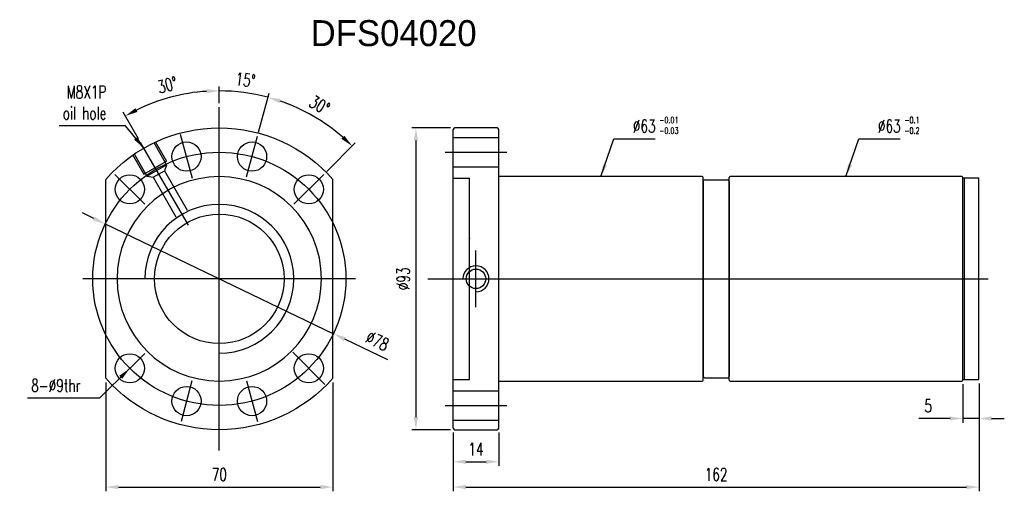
# Model space of a CAD drawing. Header units: inches. Extents: x 37 to 2454, y -1373 to 511.
import ezdxf

# ---------------------------------------------------------------- set-up
doc = ezdxf.new("R2010")
doc.units = ezdxf.units.IN
doc.header["$LTSCALE"] = 0.5
doc.header["$MEASUREMENT"] = 0
doc.layers.add('DIM', color=4, linetype='Continuous')
doc.styles.add('DIM-7', font='SIMPLEX.shx', dxfattribs={"width": 0.7, "bigfont": 'chineset.shx'})
doc.dimstyles.new('CNS', dxfattribs={"dimscale": 1.3, "dimtxt": 3, "dimasz": 3, "dimexe": 1, "dimexo": 1, "dimgap": 1.5, "dimtad": 1, "dimdsep": 46, "dimtxsty": 'DIM-7', "dimcen": 0.09, "dimclrd": 4, "dimclre": 4, "dimclrt": 4, "dimadec": 0, "dimazin": 2, "dimtm": 1e-09, "dimtfac": 1, "dimtmove": 0, "dimatfit": 3, "dimfxl": 1, "dimtvp": 0.971429, "dimtolj": 1, "dimarcsym": 0})

# ---------------------------------------------------------------- blocks, each defined once
blk = doc.blocks.new('salomechen')
at = {"layer": 'DIM', "color": 4, "insert": (137.9, 152.31), "char_height": 3, "attachment_point": 1, "style": 'DIM-7'}
blk.add_mtext('\\A1;', dxfattribs=at)
blk = doc.blocks.new('*D3')
at = {"layer": 'DEFPOINTS', "color": 0, "transparency": 16777216}
for p in [(170.9, 110.62), (184.9, 110.62), (184.9, 100.26)]:
    blk.add_point(p, dxfattribs=at)
at = {"layer": 'DIM', "color": 7, "lineweight": -2, "transparency": 16777216}
for p, q in [((170.9, 109.32), (170.9, 98.96)), ((184.9, 109.32), (184.9, 98.96)), ((174.8, 100.26), (181, 100.26))]:
    blk.add_line(p, q, dxfattribs=at)
at = {"layer": 'DIM', "color": 7, "transparency": 16777216}
for points in [[(174.8, 100.91), (174.8, 99.61), (170.9, 100.26)], [(181, 100.91), (181, 99.61), (184.9, 100.26)]]:
    blk.add_solid(points, dxfattribs=at)
at = {"layer": 'DIM', "color": 7, "transparency": 16777216, "insert": (177.9, 104.16), "char_height": 3.9, "attachment_point": 5, "style": 'DIM-7'}
blk.add_mtext('\\A1;14', dxfattribs=at)
blk = doc.blocks.new('*D4')
at = {"layer": 'DEFPOINTS', "color": 0, "transparency": 16777216}
for p in [(332.9, 125.62), (170.9, 110.62), (332.9, 92.45)]:
    blk.add_point(p, dxfattribs=at)
at = {"layer": 'DIM', "color": 7, "lineweight": -2, "transparency": 16777216}
for p, q in [((332.9, 124.32), (332.9, 91.15)), ((170.9, 109.32), (170.9, 91.15)), ((174.8, 92.45), (329, 92.45))]:
    blk.add_line(p, q, dxfattribs=at)
at = {"layer": 'DIM', "color": 7, "transparency": 16777216}
for points in [[(174.8, 93.1), (174.8, 91.8), (170.9, 92.45)], [(329, 93.1), (329, 91.8), (332.9, 92.45)]]:
    blk.add_solid(points, dxfattribs=at)
at = {"layer": 'DIM', "color": 7, "transparency": 16777216, "insert": (251.9, 96.35), "char_height": 3.9, "attachment_point": 5, "style": 'DIM-7'}
blk.add_mtext('\\A1;162', dxfattribs=at)
blk = doc.blocks.new('*D5')
at = {"layer": 'DEFPOINTS', "color": 0, "transparency": 16777216}
for p in [(327.9, 125.42), (332.9, 125.62), (327.9, 113.58)]:
    blk.add_point(p, dxfattribs=at)
at = {"layer": 'DIM', "color": 7, "lineweight": -2, "transparency": 16777216}
for p, q in [((327.9, 124.12), (327.9, 112.28)), ((332.9, 124.32), (332.9, 112.28)), ((324, 113.58), (314.38, 113.58)), ((332.9, 113.58), (327.9, 113.58)), ((336.8, 113.58), (340.7, 113.58))]:
    blk.add_line(p, q, dxfattribs=at)
at = {"layer": 'DIM', "color": 7, "transparency": 16777216}
for points in [[(324, 114.23), (324, 112.93), (327.9, 113.58)], [(336.8, 114.23), (336.8, 112.93), (332.9, 113.58)]]:
    blk.add_solid(points, dxfattribs=at)
at = {"layer": 'DIM', "color": 7, "transparency": 16777216, "insert": (317.24, 117.48), "char_height": 3.9, "attachment_point": 5, "style": 'DIM-7'}
blk.add_mtext('\\A1;5', dxfattribs=at)
blk = doc.blocks.new('*D6')
at = {"layer": 'DEFPOINTS', "color": 0, "transparency": 16777216}
for p in [(171.4, 203.12), (159.41, 110.12), (171.4, 110.12)]:
    blk.add_point(p, dxfattribs=at)
at = {"layer": 'DIM', "color": 7, "lineweight": -2, "transparency": 16777216}
for p, q in [((170.1, 203.12), (158.11, 203.12)), ((159.41, 199.22), (159.41, 114.02)), ((170.1, 110.12), (158.11, 110.12))]:
    blk.add_line(p, q, dxfattribs=at)
at = {"layer": 'DIM', "color": 7, "transparency": 16777216}
for points in [[(158.76, 199.22), (160.06, 199.22), (159.41, 203.12)], [(158.76, 114.02), (160.06, 114.02), (159.41, 110.12)]]:
    blk.add_solid(points, dxfattribs=at)
at = {"layer": 'DIM', "color": 7, "transparency": 16777216, "insert": (155.51, 156.62), "char_height": 3.9, "attachment_point": 5, "rotation": 90, "style": 'DIM-7'}
blk.add_mtext('\\A1;%%C93', dxfattribs=at)
blk = doc.blocks.new('*D7')
at = {"layer": 'DEFPOINTS', "color": 0, "transparency": 16777216}
for p in [(63.81, 126), (133.81, 126), (133.81, 92.45)]:
    blk.add_point(p, dxfattribs=at)
at = {"layer": 'DIM', "color": 7, "lineweight": -2, "transparency": 16777216}
for p, q in [((63.81, 124.7), (63.81, 91.15)), ((133.81, 124.7), (133.81, 91.15)), ((67.71, 92.45), (129.91, 92.45))]:
    blk.add_line(p, q, dxfattribs=at)
at = {"layer": 'DIM', "color": 7, "transparency": 16777216}
for points in [[(67.71, 93.1), (67.71, 91.8), (63.81, 92.45)], [(129.91, 93.1), (129.91, 91.8), (133.81, 92.45)]]:
    blk.add_solid(points, dxfattribs=at)
at = {"layer": 'DIM', "color": 7, "transparency": 16777216, "insert": (98.81, 96.35), "char_height": 3.9, "attachment_point": 5, "style": 'DIM-7'}
blk.add_mtext('\\A1;70', dxfattribs=at)
blk = doc.blocks.new('*D8')
at = {"layer": 'DEFPOINTS', "color": 0, "transparency": 16777216}
for p in [(88.75, 213.67), (98.81, 209.47), (74.56, 198.62), (89.29, 173.12), (98.81, 103.77)]:
    blk.add_point(p, dxfattribs=at)
at = {"layer": 'DIM', "color": 7, "lineweight": -2, "transparency": 16777216}
for p, q in [((98.81, 210.77), (98.81, 215.85)), ((73.91, 199.75), (69.2, 207.92))]:
    blk.add_line(p, q, dxfattribs=at)
blk.add_arc((98.81, 156.62), 57.93, 93.8579, 116.1421, dxfattribs=at)
at = {"layer": 'DIM', "color": 7, "transparency": 16777216}
for points in [[(94.9, 215.07), (94.94, 213.77), (98.81, 214.55)], [(73.6, 208.05), (72.98, 209.2), (69.85, 206.79)]]:
    blk.add_solid(points, dxfattribs=at)
at = {"layer": 'DIM', "color": 7, "transparency": 16777216, "insert": (82.81, 216.34), "char_height": 3.9, "attachment_point": 5, "rotation": 15, "style": 'DIM-7'}
blk.add_mtext('\\A1;30°', dxfattribs=at)
blk = doc.blocks.new('*D9')
at = {"layer": 'DEFPOINTS', "color": 0, "transparency": 16777216}
for p in [(108.87, 213.64), (98.81, 209.47), (110.59, 200.57), (107.23, 188.01), (98.81, 103.77)]:
    blk.add_point(p, dxfattribs=at)
at = {"layer": 'DIM', "color": 7, "lineweight": -2, "transparency": 16777216}
for p, q in [((98.81, 210.77), (98.81, 215.82)), ((110.93, 201.82), (114.14, 213.8))]:
    blk.add_line(p, q, dxfattribs=at)
for start, end in [(93.86, 97.72), (75, 90), (67.28, 71.14)]:
    blk.add_arc((98.81, 156.62), 57.9, start, end, dxfattribs=at)
at = {"layer": 'DIM', "color": 7, "transparency": 16777216}
for points in [[(94.9, 215.04), (94.94, 213.74), (98.81, 214.52)], [(117.34, 210.79), (117.72, 212.03), (113.8, 212.55)]]:
    blk.add_solid(points, dxfattribs=at)
at = {"layer": 'DIM', "color": 7, "transparency": 16777216, "insert": (106.88, 217.89), "char_height": 3.9, "attachment_point": 5, "rotation": 352.5, "style": 'DIM-7'}
blk.add_mtext('\\A1;15°', dxfattribs=at)
blk = doc.blocks.new('*D10')
at = {"layer": 'DEFPOINTS', "color": 0, "transparency": 16777216}
for p in [(132.02, 204.05), (110.59, 200.57), (130.99, 188.79), (107.23, 188.01), (121.8, 179.6)]:
    blk.add_point(p, dxfattribs=at)
at = {"layer": 'DIM', "color": 7, "lineweight": -2, "transparency": 16777216}
for p, q in [((110.93, 201.82), (114.14, 213.8)), ((131.91, 189.71), (140.67, 198.48))]:
    blk.add_line(p, q, dxfattribs=at)
blk.add_arc((98.81, 156.62), 57.9, 48.8602, 71.1398, dxfattribs=at)
at = {"layer": 'DIM', "color": 7, "transparency": 16777216}
for points in [[(117.34, 210.79), (117.72, 212.03), (113.8, 212.54)], [(137.35, 200.7), (136.46, 199.75), (139.75, 197.56)]]:
    blk.add_solid(points, dxfattribs=at)
at = {"layer": 'DIM', "color": 7, "transparency": 16777216, "insert": (129.71, 210.14), "char_height": 3.9, "attachment_point": 5, "rotation": 330, "style": 'DIM-7'}
blk.add_mtext('\\A1;30°', dxfattribs=at)
blk = doc.blocks.new('*D11')
at = {"layer": 'DEFPOINTS', "color": 0, "transparency": 16777216}
for p in [(63.67, 173.53), (133.96, 139.71)]:
    blk.add_point(p, dxfattribs=at)
at = {"layer": 'DIM', "color": 7, "lineweight": -2, "transparency": 16777216}
for p, q in [((60.16, 175.22), (56.64, 176.91)), ((63.67, 173.53), (133.96, 139.71)), ((150.71, 131.65), (137.47, 138.02))]:
    blk.add_line(p, q, dxfattribs=at)
at = {"layer": 'DIM', "color": 7, "transparency": 16777216}
for points in [[(60.44, 175.8), (59.87, 174.63), (63.67, 173.53)], [(137.76, 138.61), (137.19, 137.43), (133.96, 139.71)]]:
    blk.add_solid(points, dxfattribs=at)
at = {"layer": 'DIM', "color": 7, "transparency": 16777216, "insert": (147.54, 137.5), "char_height": 3.9, "attachment_point": 5, "rotation": 334.3071, "style": 'DIM-7'}
blk.add_mtext('\\A1;∅78', dxfattribs=at)

msp = doc.modelspace()

# ---------------------------------------------------------------- linework, layer by layer
at = {"layer": 'DIM', "color": 7}
for p, q in [((98.815, 103.769), (98.815, 209.469)), ((90.533, 187.529), (86.909, 201.052)), ((107.226, 188.012), (110.591, 200.569)), ((170.896, 110.619), (170.896, 202.619)), ((184.396, 203.119), (171.396, 203.119)), ((184.896, 110.619), (184.896, 202.619)), ((89.29, 173.117), (74.565, 198.621)), ((78.596, 198.639), (82.596, 191.711)), ((79.029, 198.889), (82.529, 192.827)), ((170.896, 200.119), (184.896, 200.119)), ((72.101, 194.889), (75.601, 188.827)), ((72.534, 195.139), (76.534, 188.211)), ((168.396, 195.619), (187.396, 195.619)), ((75.601, 188.827), (82.529, 192.827)), ((76.534, 188.211), (82.596, 191.711)), ((82.509, 191.661), (81.897, 189.922)), ((75.834, 179.6), (66.641, 188.793)), ((76.62, 188.261), (78.433, 187.922)), ((78.433, 187.922), (81.897, 189.922)), ((81.897, 189.922), (88.93, 177.74)), ((121.796, 179.6), (130.988, 188.793)), ((170.896, 191.119), (184.896, 191.119)), ((247.596, 188.119), (184.896, 188.119)), ((327.596, 188.119), (256.196, 188.119)), ((63.815, 126.005), (63.815, 187.234)), ((78.433, 187.922), (85.463, 175.746)), ((133.815, 126.005), (133.815, 187.234)), ((170.896, 187.619), (175.896, 187.619)), ((175.896, 125.619), (175.896, 187.619)), ((247.896, 125.419), (247.896, 187.819)), ((247.896, 186.621), (247.896, 126.621)), ((248.396, 187.121), (255.396, 187.121)), ((255.896, 125.419), (255.896, 187.819)), ((255.896, 186.621), (255.896, 126.617)), ((327.896, 125.419), (327.896, 187.819)), ((327.896, 125.619), (327.896, 187.619)), ((328.396, 187.619), (327.896, 187.619)), ((328.396, 125.619), (328.396, 187.619)), ((328.396, 125.619), (328.396, 187.619)), ((332.896, 187.619), (328.396, 187.619)), ((332.896, 125.619), (332.896, 187.619)), ((177.896, 147.908), (177.896, 165.331)), ((140.815, 156.619), (56.815, 156.619)), ((163.046, 156.619), (255.746, 156.619)), ((243.046, 156.619), (335.746, 156.619)), ((245.696, 156.621), (257.496, 156.621)), ((75.834, 133.638), (66.641, 124.446)), ((121.442, 133.992), (131.342, 124.092)), ((90.403, 125.227), (87.039, 112.67)), ((107.226, 125.227), (110.591, 112.67)), ((170.896, 125.619), (175.896, 125.619)), ((184.896, 125.119), (247.596, 125.119)), ((248.396, 126.121), (255.46, 126.121)), ((256.196, 125.119), (327.596, 125.119)), ((327.896, 125.619), (328.396, 125.619)), ((328.396, 125.619), (332.896, 125.619)), ((170.896, 122.119), (184.896, 122.119)), ((168.396, 117.619), (187.396, 117.619)), ((170.896, 113.119), (184.896, 113.119)), ((171.396, 110.119), (184.396, 110.119))]:
    msp.add_line(p, q, dxfattribs=at)
for centre, radius in [((88.721, 194.29), 4.5), ((108.909, 194.29), 4.5), ((98.815, 156.619), 39), ((71.238, 184.196), 4.5), ((126.392, 184.196), 4.5), ((98.815, 156.619), 19.953), ((177.896, 156.619), 3), ((71.238, 129.042), 4.5), ((126.392, 129.042), 4.5), ((88.721, 118.948), 4.5), ((108.909, 118.948), 4.5)]:
    msp.add_circle(centre, radius, dxfattribs=at)
at = {"layer": 'DIM', "color": 7, "extrusion": (0, 0, -1)}
msp.add_circle((-98.815, 156.619), 31.5, dxfattribs=at)
for radius, start, end in [(46.5, 41.17622, 138.82378), (19.953, 148.14187, 148.28842), (46.5, 221.17622, 318.82378)]:
    msp.add_arc((-98.815, 156.619), radius, start, end, dxfattribs=at)
at = {"layer": 'DIM', "color": 7}
for centre, radius, start, end in [((171.396, 202.619), 0.5, 90, 180), ((184.396, 202.619), 0.5, 0, 90), ((247.596, 187.819), 0.3, 0, 90), ((256.196, 187.819), 0.3, 90, 180), ((327.596, 187.819), 0.3, 0, 90), ((248.396, 186.621), 0.5, 90, 180), ((255.396, 186.621), 0.5, 0, 90), ((98.815, 156.619), 22.937, 270, 180), ((177.896, 156.619), 4, 270, 180), ((247.596, 125.419), 0.3, 270, 0), ((248.396, 126.621), 0.5, 180, 270), ((255.396, 126.617), 0.5, 270, 0), ((256.196, 125.419), 0.3, 180, 270), ((327.596, 125.419), 0.3, 270, 0), ((171.396, 110.619), 0.5, 180, 270), ((184.396, 110.619), 0.5, 270, 0)]:
    msp.add_arc(centre, radius, start, end, dxfattribs=at)
for points, degree in [([(175.911, 169.046), (175.902, 169.001)], 1), ([(175.95, 169.252), (175.937, 169.184), (175.924, 169.115), (175.911, 169.046)], 3)]:
    msp.add_open_spline(points, degree=degree, dxfattribs=at)

# ---------------------------------------------------------------- block references
msp.add_blockref('salomechen', (0, 0))

# ---------------------------------------------------------------- texts
at = {"layer": 'DIM', "color": 0, "insert": (126.965, 236.323), "char_height": 8, "width": 106.47775, "attachment_point": 1}
msp.add_mtext('DFS04020', dxfattribs=at)
at = {"layer": 'DIM', "color": 7, "style": 'DIM-7'}
for s, insert, char_height, attachment_point in [('\\A1;M8X1P\\Poil hole', (64.043, 205.716), 3.9, 9), ('-0.01\\P-0.03', (234.371, 201.301), 1.95, 7), ('-0.1\\P-0.2', (309.871, 201.301), 1.95, 7), ('\\A1;%%C63', (226.248, 201.742), 3.9, 7), ('\\A1;%%C63', (301.748, 201.742), 3.9, 7), ('8-%%C9thr', (56.067, 121.804), 3.9, 9)]:
    msp.add_mtext(s, dxfattribs=dict(at, insert=insert, char_height=char_height, attachment_point=attachment_point))

# ---------------------------------------------------------------- dimensions: what is measured, and where the dimension line sits
at = {"layer": 'DIM', "color": 7}
for base, line1, line2, picture, middle in [((88.755, 213.671), ((98.815, 103.769), (98.815, 209.469)), ((89.29, 173.117), (74.565, 198.621)), '*D8', (82.811, 216.344)), ((108.869, 213.64), ((107.226, 188.012), (110.591, 200.569)), ((98.815, 103.769), (98.815, 209.469)), '*D9', (106.881, 217.891)), ((132.024, 204.046), ((121.796, 179.6), (130.988, 188.793)), ((107.226, 188.012), (110.591, 200.569)), '*D10', (129.714, 210.138))]:
    dim = msp.add_angular_dim_2l(base=base, line1=line1, line2=line2, dimstyle='CNS', override={"dimclrd": 7, "dimclre": 7, "dimclrt": 7}, dxfattribs=at)
    dim.commit()
    dim.dimension.update_dxf_attribs({"geometry": picture, "text_midpoint": middle})
dim = msp.add_linear_dim(base=(159.41, 110.119), p1=(171.396, 203.119), p2=(171.396, 110.119), angle=90, text='%%C<>', dimstyle='CNS', override={"dimclrd": 7, "dimclre": 7, "dimclrt": 7}, dxfattribs=at)
dim.commit()
dim.dimension.update_dxf_attribs({"geometry": '*D6', "text_midpoint": (155.51, 156.619)})
dim = msp.add_diameter_dim_2p(p1=(63.671, 173.528), p2=(133.959, 139.711), dimstyle='CNS', override={"dimclrd": 7, "dimclre": 7, "dimclrt": 7}, dxfattribs=at)
dim.commit()
dim.dimension.update_dxf_attribs({"geometry": '*D11', "text_midpoint": (147.54, 137.505)})
for base, p1, p2, picture, middle in [((133.815, 92.449), (63.815, 126.005), (133.815, 126.005), '*D7', (98.815, 96.349)), ((332.896, 92.449), (170.896, 110.619), (332.896, 125.619), '*D4', (251.896, 96.349)), ((327.896, 113.58), (332.896, 125.619), (327.896, 125.419), '*D5', (317.236, 117.48)), ((184.896, 100.259), (170.896, 110.619), (184.896, 110.619), '*D3', (177.896, 104.159))]:
    dim = msp.add_linear_dim(base=base, p1=p1, p2=p2, dimstyle='CNS', override={"dimclrd": 7, "dimclre": 7, "dimclrt": 7}, dxfattribs=at)
    dim.commit()
    dim.dimension.update_dxf_attribs({"geometry": picture, "text_midpoint": middle})

# ---------------------------------------------------------------- leaders
at = {"layer": 'DIM', "color": 7, "annotation_type": 0, "has_hookline": 1}
for points, hookline_direction, text_width in [([(75.565, 196.889), (69.893, 203.766), (65.993, 203.766)], 1, 14.56), ([(216.396, 188.119), (220.398, 199.792), (224.298, 199.792)], 0, 6.89), ([(291.896, 188.119), (295.898, 199.792), (299.798, 199.792)], 0, 6.89), ([(71.238, 129.042), (61.917, 119.854), (58.017, 119.854)], 1, 16.38)]:
    msp.add_leader(points, dimstyle='CNS', override={"dimclrd": 7, "dimclre": 7, "dimclrt": 7}, dxfattribs=dict(at, hookline_direction=hookline_direction, text_width=text_width))

doc.saveas('drawing.dxf')
